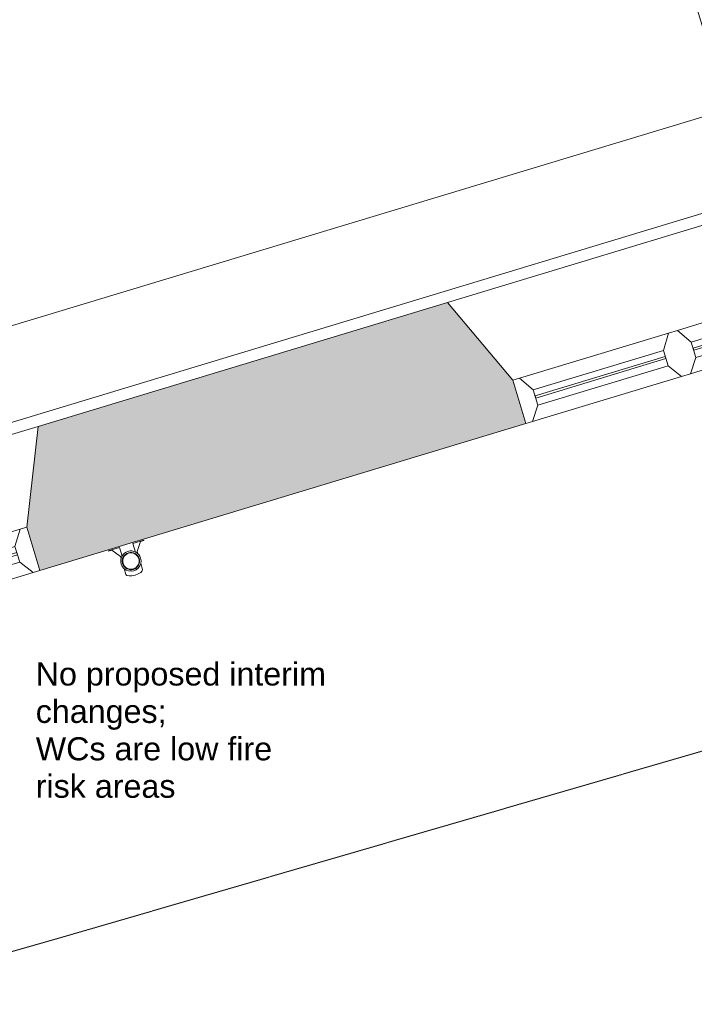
# Model space of a CAD drawing. Header units: millimetres. Extents: x -14859 to 92024, y -10653 to 24175.
# Tile 11 of 29: x 3784 to 6707, y -1536 to 2730. Entities that reach past the tile are written whole.
import ezdxf

# ---------------------------------------------------------------- set-up
doc = ezdxf.new("R2010")
doc.units = ezdxf.units.MM
doc.linetypes.add('Dash2', pattern=[3, 1.5, -1.5])
for name, color, linetype, lineweight in [('A-DETL', 90, 'Continuous', 9), ('A-GENM', 13, 'Continuous', 9), ('A-GLAZ', 151, 'Continuous', 9), ('A-WALL', 113, 'Continuous', 9), ('A-WALL-PATT', 111, 'Continuous', 18), ('G-ANNO-TEXT', 231, 'Continuous', 9)]:
    doc.layers.add(name, color=color, linetype=linetype, lineweight=lineweight)
doc.styles.add('Arial_2', font='arial.ttf', dxfattribs={"height": 100})

# ---------------------------------------------------------------- blocks, each defined once
blk = doc.blocks.new('DKA_Window_Double_Chamfered Reveal - DKA_Window_Double_Chamfered Reveal-4314283-00_ Ground Intermediate Door Options')
at = {"layer": 'A-GLAZ', "lineweight": 18}
for p, q in [((-695, 300), (-725, 300)), ((-652.1, 239.7), (-695, 300)), ((-20, 300), (-62.9, 239.7)), ((20, 300), (-20, 300)), ((62.9, 239.7), (20, 300)), ((695, 300), (652.1, 239.7)), ((725, 300), (695, 300)), ((-652.1, 169.7), (-652.1, 239.7)), ((-62.9, 239.7), (-62.9, 169.7)), ((62.9, 169.7), (62.9, 239.7)), ((652.1, 239.7), (652.1, 169.7)), ((-62.9, 206.8), (-652.1, 206.8)), ((-652.1, 206.8), (-652.1, 196.8)), ((-652.1, 196.8), (-62.9, 196.8)), ((-62.9, 196.8), (-62.9, 206.8)), ((652.1, 206.8), (62.9, 206.8)), ((62.9, 206.8), (62.9, 196.8)), ((62.9, 196.8), (652.1, 196.8)), ((652.1, 196.8), (652.1, 206.8)), ((-695, 103.7), (-652.1, 169.7)), ((-62.9, 169.7), (-20, 103.7)), ((20, 103.7), (62.9, 169.7)), ((652.1, 169.7), (695, 103.7)), ((-725, 103.7), (-695, 103.7)), ((-20, 103.7), (20, 103.7)), ((695, 103.7), (725, 103.7))]:
    blk.add_line(p, q, dxfattribs=at)
at = {"layer": 'A-GLAZ'}
for p, q in [((-20, 300), (-695, 300)), ((695, 300), (20, 300)), ((-62.9, 239.7), (-652.1, 239.7)), ((652.1, 239.7), (62.9, 239.7)), ((-652.1, 169.7), (-62.9, 169.7)), ((62.9, 169.7), (652.1, 169.7)), ((-20, 103.7), (-695, 103.7)), ((695, 103.7), (20, 103.7))]:
    blk.add_line(p, q, dxfattribs=at)
blk = doc.blocks.new('DKA_Window_Double_Chamfered Reveal - DKA_Window_Double_Chamfered Reveal-V2-00_ Ground Intermediate Door Options')
at = {"layer": 'A-GLAZ', "lineweight": 18}
for p, q in [((-695, 300), (-725, 300)), ((-652.1, 239.7), (-695, 300)), ((-20, 300), (-62.9, 239.7)), ((20, 300), (-20, 300)), ((62.9, 239.7), (20, 300)), ((695, 300), (652.1, 239.7)), ((696.8, 300), (695, 300)), ((-652.1, 169.7), (-652.1, 239.7)), ((-62.9, 239.7), (-62.9, 169.7)), ((62.9, 169.7), (62.9, 239.7)), ((652.1, 239.7), (652.1, 169.7)), ((-62.9, 206.8), (-652.1, 206.8)), ((-652.1, 206.8), (-652.1, 196.8)), ((-652.1, 196.8), (-62.9, 196.8)), ((-62.9, 196.8), (-62.9, 206.8)), ((652.1, 206.8), (62.9, 206.8)), ((62.9, 206.8), (62.9, 196.8)), ((62.9, 196.8), (652.1, 196.8)), ((652.1, 196.8), (652.1, 206.8)), ((-695, 103.7), (-652.1, 169.7)), ((-62.9, 169.7), (-20, 103.7)), ((20, 103.7), (62.9, 169.7)), ((652.1, 169.7), (695, 103.7)), ((-725, 103.7), (-695, 103.7)), ((-20, 103.7), (20, 103.7)), ((695, 103.7), (725, 103.7))]:
    blk.add_line(p, q, dxfattribs=at)
at = {"layer": 'A-GLAZ'}
for p, q in [((-20, 300), (-695, 300)), ((695, 300), (20, 300)), ((-62.9, 239.7), (-652.1, 239.7)), ((652.1, 239.7), (62.9, 239.7)), ((-652.1, 169.7), (-62.9, 169.7)), ((62.9, 169.7), (652.1, 169.7)), ((-20, 103.7), (-695, 103.7)), ((695, 103.7), (20, 103.7))]:
    blk.add_line(p, q, dxfattribs=at)
blk = doc.blocks.new('DKA_Furniture_Church Pew long L shape - DKA_Furniture_Church Pew long L shape-2241822-00_ Ground Intermediate Door Options')
at = {"layer": 'A-GENM'}
for p, q in [((-100, 5450), (-100, 5400)), ((140, 5450), (-100, 5450)), ((139.7, 5450), (171.7, 5450)), ((140, 5400), (140, 5450)), ((350, 5450), (171.7, 5450)), ((171.7, 5400), (171.7, 5450)), ((350, 5400), (350, 5450)), ((-100, 5400), (-100, 3706.5)), ((-100, 5400), (140, 5400)), ((-50, 50), (-50, 5400)), ((171.7, 5400), (139.7, 5400)), ((171.7, 5400), (350, 5400)), ((350, 450), (350, 5400)), ((-100, 1853.7), (-100, 55.8)), ((1750, 450), (350, 450)), ((1800, 450), (1750, 450)), ((1750, 450), (1750, 271.7)), ((1800, 271.7), (1800, 450)), ((1750, 239.7), (1750, 271.7)), ((1800, 271.7), (1750, 271.7)), ((1800, 271.7), (1800, 239.7)), ((1800, 240), (1750, 240)), ((1750, 240), (1750, 0)), ((1800, 0), (1800, 240)), ((1750, 50), (-50, 50)), ((-100, 0), (1750, 0)), ((1750, 0), (1800, 0))]:
    blk.add_line(p, q, dxfattribs=at)
blk = doc.blocks.new('Gutter-AWMS_Rainwater-ApexHeritage_VictorianOgee-RoundPipe - OG50 - P30-4734635-00_ Ground Intermediate Door Options')
at = {"layer": 'A-GENM'}
for p, q in [((4321.6, 475.7), (4274, 461.3)), ((4292.8, 425.7), (4307.8, 469.4)), ((4307.8, 469.4), (4322.2, 473.8)), ((4322.2, 473.8), (4321.6, 475.7)), ((4216.1, 443.8), (4168.5, 429.4)), ((4168.5, 429.4), (4169, 427.5)), ((4169, 427.5), (4183.4, 431.8)), ((4183.4, 431.8), (4220.1, 403.7)), ((4227.4, 406.2), (4216.1, 443.8)), ((4274, 461.3), (4285.3, 423.8)), ((4220.1, 403.7), (4222.8, 394.8)), ((4295.6, 416.8), (4292.8, 425.7)), ((4236.3, 351.9), (4244, 326.6)), ((4315.7, 348.3), (4308.1, 373.6))]:
    blk.add_line(p, q, dxfattribs=at)
for start, end in [(16.8268, 196.8268), (196.8268, 16.8268)]:
    blk.add_arc((4265.6, 384.6), 44, start, end, dxfattribs=at)
at = {"layer": 'A-GENM', "lineweight": 18}
for radius, start, end in [(37.5, 106.8268, 286.8268), (35.5, 106.8268, 286.8268), (37.5, 286.8268, 106.8268), (35.5, 286.8268, 106.8268)]:
    blk.add_arc((4265.6, 384.6), radius, start, end, dxfattribs=at)
at = {"layer": 'A-GENM'}
for start_param, end_param in [(4.712389, 6.283185), (3.141593, 4.712389)]:
    blk.add_ellipse((4279.8, 337.4), major_axis=(35.9, 10.9), ratio=0.382683, start_param=start_param, end_param=end_param, dxfattribs=at)

msp = doc.modelspace()

# ---------------------------------------------------------------- hatches: boundary and pattern name
at = {"layer": 'A-WALL-PATT', "lineweight": 9}
h = msp.add_hatch(color=8, dxfattribs=at)
h.paths.add_polyline_path([(5708.4, 899.3), (5977.3, 980.6), (5920.4, 1168.5), (5637.1, 1504.6), (5534.7, 1473.6), (5621.5, 1186.4)])
h.paths.add_polyline_path([(7365.2, 1400.4), (7622.7, 1478.2), (7449, 2052.5), (7358.1, 2025), (7308.4, 1588.3)])
msp.add_hatch(color=8, dxfattribs=at).paths.add_polyline_path([(4138.6, 424.5), (5708.4, 899.3), (5534.7, 1473.6), (3964.9, 998.8), (4124.8, 470)])
h = msp.add_hatch(color=8, dxfattribs=at)
h.paths.add_polyline_path([(2224.2, -154.4), (2482.9, -76.2), (2426.1, 111.7), (2142.7, 447.8), (2050.5, 419.9), (2192.7, -50.2)])
h.paths.add_polyline_path([(3870.9, 343.6), (4138.6, 424.5), (3964.9, 998.8), (3863.7, 968.2), (3814, 531.5)])

# ---------------------------------------------------------------- linework, layer by layer
at = {"layer": 'A-DETL', "linetype": 'Dash2'}
for p, q in [((3986.8, -1239.4), (7136.2, -323.8)), ((2953.8, -1535.6), (3986.8, -1239.4))]:
    msp.add_line(p, q, dxfattribs=at)
at = {"layer": 'A-WALL', "color": 7, "lineweight": 18}
for p, q in [((5637.1, 1504.6), (3863.7, 968.2)), ((5920.4, 1168.5), (5637.1, 1504.6)), ((5977.3, 980.6), (5920.4, 1168.5)), ((3863.7, 968.2), (3814, 531.5)), ((3870.9, 343.6), (5977.3, 980.6)), ((3814, 531.5), (3870.9, 343.6))]:
    msp.add_line(p, q, dxfattribs=at)

# ---------------------------------------------------------------- block references
at = {"layer": 'A-GENM', "rotation": 106.8268404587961}
msp.add_blockref('DKA_Furniture_Church Pew long L shape - DKA_Furniture_Church Pew long L shape-2241822-00_ Ground Intermediate Door Options', (7382.5, 2136.9), dxfattribs=at)
at = {"layer": 'A-GENM'}
msp.add_blockref('Gutter-AWMS_Rainwater-ApexHeritage_VictorianOgee-RoundPipe - OG50 - P30-4734635-00_ Ground Intermediate Door Options', (0, 0), dxfattribs=at)
at = {"layer": 'A-GLAZ', "rotation": 196.8268404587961}
for name, p in [('DKA_Window_Double_Chamfered Reveal - DKA_Window_Double_Chamfered Reveal-4314283-00_ Ground Intermediate Door Options', (6584.4, 1477.6)), ('DKA_Window_Double_Chamfered Reveal - DKA_Window_Double_Chamfered Reveal-V2-00_ Ground Intermediate Door Options', (3090, 420.8))]:
    msp.add_blockref(name, p, dxfattribs=at)

# ---------------------------------------------------------------- texts
at = {"layer": 'G-ANNO-TEXT', "color": 6, "lineweight": 18, "char_height": 100, "attachment_point": 1, "style": 'Arial_2'}
for s, insert, width in [('No proposed interim ', (3853.2, -54.6), 1559.282), ('changes;', (3853.2, -216.6), 705.485), ('WCs are low fire ', (3853.2, -378.7), 1318.776), ('risk areas', (3853.2, -540.8), 753.586)]:
    msp.add_mtext(s, dxfattribs=dict(at, insert=insert, width=width))

doc.saveas('drawing.dxf')
